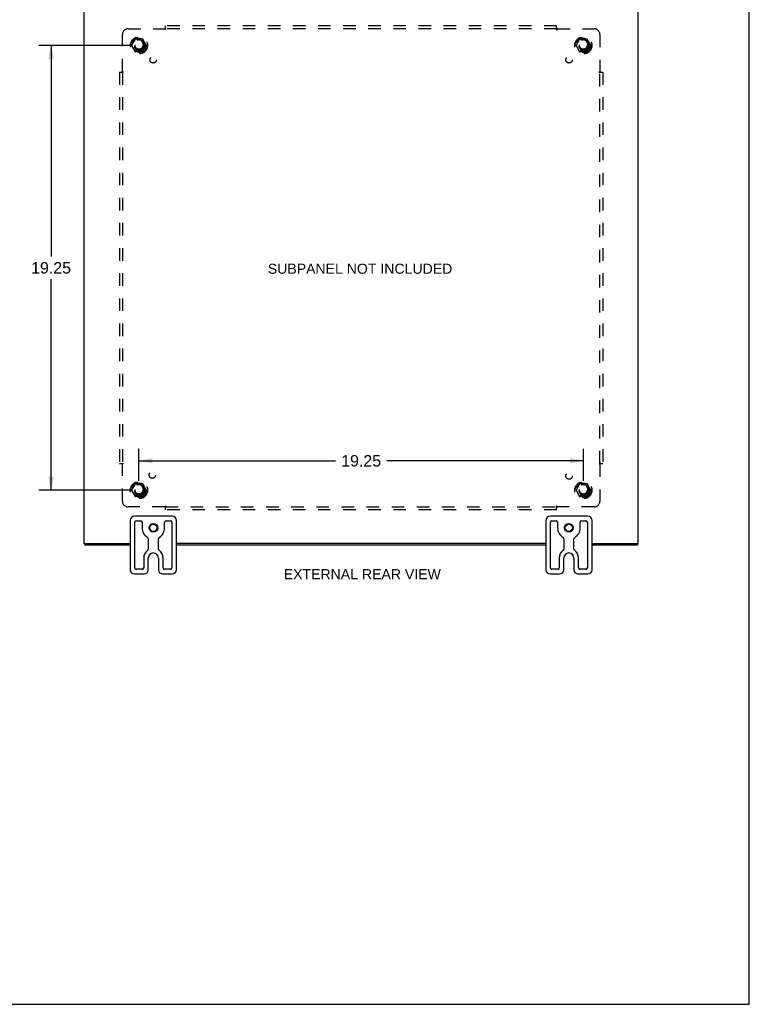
# Model space of a CAD drawing. Header units: inches. Extents: x 0 to 98.9, y 0 to 64.
# Tile 6 of 7: x 67.3 to 98.9, y 0 to 42.6. Entities that reach past the tile are written whole.
import ezdxf

# ---------------------------------------------------------------- set-up
doc = ezdxf.new("R2010")
doc.units = ezdxf.units.IN
doc.header["$LTSCALE"] = 5.44
doc.header["$MEASUREMENT"] = 0
doc.linetypes.add('HIDDEN', pattern=[0.2, 0.1, -0.1])
doc.layers.get('0').update_dxf_attribs({"linetype": 'CONTINUOUS'})
for name, color, linetype in [('DEFAULT_2', 8, 'HIDDEN'), ('DIMENSIONS', 7, 'CONTINUOUS'), ('SUBPANEL', 7, 'CONTINUOUS')]:
    doc.layers.add(name, color=color, linetype=linetype)
doc.styles.get("Standard").update_dxf_attribs({"font": 'arial.ttf'})
doc.dimstyles.new('DIMSTYLE_3', dxfattribs={"dimtxt": 0.494545, "dimasz": 0.581818, "dimexe": 0.09, "dimexo": 0.07, "dimgap": 0.0425, "dimtad": 0, "dimtih": 1, "dimtoh": 1, "dimzin": 4, "dimdsep": 46, "dimtxsty": 'Standard', "dimblk": '_FILLED', "dimblk1": '_FILLED', "dimblk2": '_FILLED', "dimcen": 0.09, "dimadec": 3, "dimazin": 1, "dimtfac": 1, "dimtdec": 3, "dimtofl": 0, "dimtmove": 0, "dimatfit": 3, "dimldrblk": '_FILLED', "dimfxl": 0, "dimtolj": 1, "dimtzin": 4, "dimarcsym": 0})

# ---------------------------------------------------------------- blocks, each defined once
blk = doc.blocks.new('_FILLED')
at = {"color": 0, "linetype": 'ByBlock'}
blk.add_solid([(0, 0), (-1, 0.2), (-1, -0.2)], dxfattribs=at)
blk = doc.blocks.new('*D10')
at = {"layer": 'DIMENSIONS', "color": 2, "linetype": 'Continuous'}
for p, q in [((72.063, 41.502), (68.14, 41.502)), ((68.664, 41.502), (68.664, 32.371)), ((68.664, 22.252), (68.664, 31.382)), ((72.063, 22.252), (68.14, 22.252))]:
    blk.add_line(p, q, dxfattribs=at)
at = {"layer": 'DIMENSIONS', "color": 2, "linetype": 'Continuous', "xscale": 0.5818181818, "yscale": 0.5818181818, "zscale": 0.5818181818}
for p, rotation in [((68.664, 41.502), 90), ((68.664, 22.252), 270)]:
    blk.add_blockref('_FILLED', p, dxfattribs=dict(at, rotation=rotation))
at = {"layer": 'DIMENSIONS', "color": 2, "linetype": 'Continuous', "insert": (68.664, 32.124), "char_height": 0.4945, "width": 1.72815, "attachment_point": 2, "line_spacing_factor": 0.9}
blk.add_mtext('19.25', dxfattribs=at)
blk = doc.blocks.new('*D11')
at = {"layer": 'DIMENSIONS', "color": 2, "linetype": 'Continuous'}
for p, q in [((72.47, 22.659), (72.47, 24.047)), ((91.72, 22.659), (91.72, 24.047)), ((72.47, 23.524), (80.984, 23.524)), ((91.72, 23.524), (83.207, 23.524))]:
    blk.add_line(p, q, dxfattribs=at)
at = {"layer": 'DIMENSIONS', "color": 2, "linetype": 'Continuous', "xscale": 0.5818181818, "yscale": 0.5818181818, "zscale": 0.5818181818, "rotation": 180}
blk.add_blockref('_FILLED', (72.47, 23.524), dxfattribs=at)
at = {"layer": 'DIMENSIONS', "color": 2, "linetype": 'Continuous', "xscale": 0.5818181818, "yscale": 0.5818181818, "zscale": 0.5818181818}
blk.add_blockref('_FILLED', (91.72, 23.524), dxfattribs=at)
at = {"layer": 'DIMENSIONS', "color": 2, "linetype": 'Continuous', "insert": (82.095, 23.771), "char_height": 0.4945, "width": 1.72815, "attachment_point": 2, "line_spacing_factor": 0.9}
blk.add_mtext('19.25', dxfattribs=at)

msp = doc.modelspace()

# ---------------------------------------------------------------- linework, layer by layer
at = {"color": 7, "linetype": 'Continuous'}
for p, q in [((98.909, 0), (98.909, 64)), ((72.095, 20.942), (72.095, 18.812)), ((73.91, 21.127), (72.28, 21.127)), ((72.358, 20.927), (72.543, 20.927)), ((73.648, 20.927), (73.833, 20.927)), ((74.095, 18.812), (74.095, 20.942)), ((90.095, 20.942), (90.095, 18.812)), ((91.91, 21.127), (90.28, 21.127)), ((90.358, 20.927), (90.543, 20.927)), ((91.648, 20.927), (91.833, 20.927)), ((92.095, 18.812), (92.095, 20.942)), ((72.295, 18.889), (72.295, 20.864)), ((72.605, 20.864), (72.605, 20.627)), ((73.585, 20.627), (73.585, 20.864)), ((73.895, 20.864), (73.895, 18.889)), ((90.295, 18.889), (90.295, 20.864)), ((90.605, 20.864), (90.605, 20.627)), ((91.585, 20.627), (91.585, 20.864)), ((91.895, 20.864), (91.895, 18.889)), ((72.876, 20.151), (72.876, 19.705)), ((73.314, 19.705), (73.314, 20.151)), ((90.876, 20.151), (90.876, 19.705)), ((91.314, 19.705), (91.314, 20.151)), ((70.098, 19.952), (70.204, 19.952)), ((70.128, 19.952), (70.128, 19.877)), ((93.987, 19.952), (94.093, 19.952)), ((94.062, 19.952), (94.062, 19.877)), ((72.676, 19.315), (72.676, 18.889)), ((72.876, 18.812), (72.876, 19.315)), ((73.314, 19.315), (73.314, 18.812)), ((73.514, 18.889), (73.514, 19.315)), ((90.676, 19.315), (90.676, 18.889)), ((90.876, 18.812), (90.876, 19.315)), ((91.314, 19.315), (91.314, 18.812)), ((91.514, 18.889), (91.514, 19.315)), ((72.614, 18.827), (72.358, 18.827)), ((73.833, 18.827), (73.577, 18.827)), ((90.614, 18.827), (90.358, 18.827)), ((91.833, 18.827), (91.577, 18.827)), ((72.28, 18.627), (72.691, 18.627)), ((73.499, 18.627), (73.91, 18.627)), ((90.28, 18.627), (90.691, 18.627)), ((91.499, 18.627), (91.91, 18.627)), ((0, 0), (98.909, 0))]:
    msp.add_line(p, q, dxfattribs=at)
at = {"color": 3, "linetype": 'Continuous'}
for p, q in [((70.095, 19.952), (70.095, 43.802)), ((94.095, 19.952), (94.095, 43.802)), ((70.095, 19.952), (70.098, 19.952)), ((72.095, 19.877), (70.128, 19.877)), ((70.205, 19.952), (72.095, 19.952)), ((90.095, 19.952), (74.095, 19.952)), ((90.095, 19.877), (74.095, 19.877)), ((92.095, 19.952), (93.986, 19.952)), ((94.062, 19.877), (92.095, 19.877)), ((94.093, 19.952), (94.095, 19.952))]:
    msp.add_line(p, q, dxfattribs=at)
at = {"color": 7, "linetype": 'Continuous'}
for centre, radius in [((73.095, 20.627), 0.188), ((73.095, 20.627), 0.156), ((91.095, 20.627), 0.188), ((91.095, 20.627), 0.156)]:
    msp.add_circle(centre, radius, dxfattribs=at)
for centre, radius, start, end in [((72.28, 20.942), 0.185, 90, 180), ((72.358, 20.864), 0.0625, 90, 180), ((72.543, 20.864), 0.0625, 360, 90), ((73.648, 20.864), 0.0625, 90, 180), ((73.833, 20.864), 0.0625, 360, 90), ((73.91, 20.942), 0.185, 0, 90), ((90.28, 20.942), 0.185, 90, 180), ((90.358, 20.864), 0.0625, 90, 180), ((90.543, 20.864), 0.0625, 360, 90), ((91.648, 20.864), 0.0625, 90, 180), ((91.833, 20.864), 0.0625, 360, 90), ((91.91, 20.942), 0.185, 0, 90), ((73.095, 20.627), 0.49, 180, 239.3693), ((73.095, 20.627), 0.49, 300.6307, 360), ((91.095, 20.627), 0.49, 180, 239.3693), ((91.095, 20.627), 0.49, 300.6307, 360), ((72.814, 20.151), 0.0625, 360, 59.3693), ((73.377, 20.151), 0.0625, 120.6307, 180), ((90.814, 20.151), 0.0625, 360, 59.3693), ((91.377, 20.151), 0.0625, 120.6307, 180), ((73.095, 19.315), 0.419, 125.777, 180), ((72.814, 19.705), 0.0625, 305.777, 360), ((73.377, 19.705), 0.0625, 180, 234.223), ((73.095, 19.315), 0.419, 0, 54.223), ((91.095, 19.315), 0.419, 125.777, 180), ((90.814, 19.705), 0.0625, 305.777, 360), ((91.377, 19.705), 0.0625, 180, 234.223), ((91.095, 19.315), 0.419, 0, 54.223), ((73.095, 19.315), 0.219, 0, 180), ((91.095, 19.315), 0.219, 0, 180), ((72.28, 18.812), 0.185, 180, 270), ((72.358, 18.889), 0.0625, 180, 270), ((72.614, 18.889), 0.0625, 270, 0), ((72.691, 18.812), 0.185, 270, 360), ((73.499, 18.812), 0.185, 180, 270), ((73.577, 18.889), 0.0625, 180, 270), ((73.833, 18.889), 0.0625, 270, 0), ((73.91, 18.812), 0.185, 270, 360), ((90.28, 18.812), 0.185, 180, 270), ((90.358, 18.889), 0.0625, 180, 270), ((90.614, 18.889), 0.0625, 270, 0), ((90.691, 18.812), 0.185, 270, 360), ((91.499, 18.812), 0.185, 180, 270), ((91.577, 18.889), 0.0625, 180, 270), ((91.833, 18.889), 0.0625, 270, 0), ((91.91, 18.812), 0.185, 270, 360)]:
    msp.add_arc(centre, radius, start, end, dxfattribs=at)
at = {"layer": 'DEFAULT_2', "color": 8, "linetype": 'HIDDEN'}
for p, q in [((72.307, 41.774), (72.153, 41.507)), ((72.625, 41.779), (72.316, 41.779)), ((72.788, 41.507), (72.634, 41.774)), ((91.557, 41.774), (91.403, 41.507)), ((91.875, 41.779), (91.566, 41.779)), ((92.038, 41.507), (91.884, 41.774)), ((72.153, 41.497), (72.307, 41.229)), ((72.634, 41.229), (72.788, 41.497)), ((91.403, 41.497), (91.557, 41.229)), ((91.884, 41.229), (92.038, 41.497)), ((72.625, 41.224), (72.316, 41.224)), ((91.875, 41.224), (91.566, 41.224)), ((72.307, 22.524), (72.153, 22.257)), ((72.153, 22.247), (72.307, 21.979)), ((72.625, 22.529), (72.316, 22.529)), ((72.788, 22.257), (72.634, 22.524)), ((72.634, 21.979), (72.788, 22.247)), ((91.557, 22.524), (91.403, 22.257)), ((91.403, 22.247), (91.557, 21.979)), ((91.875, 22.529), (91.566, 22.529)), ((92.038, 22.257), (91.884, 22.524)), ((91.884, 21.979), (92.038, 22.247)), ((72.625, 21.974), (72.316, 21.974)), ((91.875, 21.974), (91.566, 21.974))]:
    msp.add_line(p, q, dxfattribs=at)
for centre, radius in [((72.47, 41.502), 0.372), ((72.47, 41.502), 0.356), ((72.47, 41.502), 0.312), ((91.72, 41.502), 0.372), ((91.72, 41.502), 0.356), ((91.72, 41.502), 0.312), ((72.47, 41.502), 0.204), ((72.47, 41.502), 0.188), ((72.47, 41.502), 0.183), ((72.47, 41.502), 0.165), ((91.72, 41.502), 0.204), ((91.72, 41.502), 0.188), ((91.72, 41.502), 0.183), ((91.72, 41.502), 0.165), ((72.47, 22.252), 0.372), ((72.47, 22.252), 0.356), ((91.72, 22.252), 0.372), ((91.72, 22.252), 0.356), ((72.47, 22.252), 0.312), ((72.47, 22.252), 0.204), ((72.47, 22.252), 0.188), ((72.47, 22.252), 0.183), ((72.47, 22.252), 0.165), ((91.72, 22.252), 0.312), ((91.72, 22.252), 0.204), ((91.72, 22.252), 0.188), ((91.72, 22.252), 0.183), ((91.72, 22.252), 0.165)]:
    msp.add_circle(centre, radius, dxfattribs=at)
for centre, start, end in [((72.316, 41.769), 90.0124, 149.9892), ((72.625, 41.769), 30.012, 89.9887), ((91.566, 41.769), 90.0124, 149.9892), ((91.875, 41.769), 30.012, 89.9887), ((72.162, 41.502), 150.0127, 209.9883), ((72.779, 41.502), 330.0127, 29.9883), ((91.412, 41.502), 150.0127, 209.9883), ((92.029, 41.502), 330.0127, 29.9883), ((72.316, 41.234), 210.012, 269.9887), ((72.625, 41.234), 270.0124, 329.9892), ((91.566, 41.234), 210.012, 269.9887), ((91.875, 41.234), 270.0124, 329.9892), ((72.162, 22.252), 150.0127, 209.9883), ((72.316, 22.519), 90.0124, 149.9892), ((72.625, 22.519), 30.012, 89.9887), ((72.779, 22.252), 330.0127, 29.9883), ((91.412, 22.252), 150.0127, 209.9883), ((91.566, 22.519), 90.0124, 149.9892), ((91.875, 22.519), 30.012, 89.9887), ((92.029, 22.252), 330.0127, 29.9883), ((72.316, 21.984), 210.012, 269.9887), ((72.625, 21.984), 270.0124, 329.9892), ((91.566, 21.984), 210.012, 269.9887), ((91.875, 21.984), 270.0124, 329.9892)]:
    msp.add_arc(centre, 0.01, start, end, dxfattribs=at)
at = {"layer": 'SUBPANEL', "color": 8, "linetype": 'HIDDEN'}
for p, q in [((72.002, 42.221), (73.591, 42.221)), ((73.604, 42.202), (73.6, 42.208)), ((73.627, 42.18), (73.627, 42.346)), ((90.564, 42.346), (73.627, 42.346)), ((90.564, 42.221), (73.627, 42.221)), ((90.564, 42.18), (90.564, 42.346)), ((90.6, 42.221), (92.189, 42.221)), ((71.752, 40.381), (71.752, 41.971)), ((92.439, 41.971), (92.439, 40.381)), ((71.627, 40.346), (71.627, 23.408)), ((71.627, 40.346), (71.793, 40.346)), ((71.749, 40.379), (71.752, 40.381)), ((71.752, 40.346), (71.752, 23.408)), ((92.398, 40.346), (92.564, 40.346)), ((92.42, 40.368), (92.426, 40.372)), ((92.439, 23.408), (92.439, 40.346)), ((92.564, 40.346), (92.564, 23.408)), ((71.627, 23.408), (71.793, 23.408)), ((71.752, 21.783), (71.752, 23.373)), ((71.77, 23.385), (71.765, 23.382)), ((92.398, 23.408), (92.564, 23.408)), ((92.439, 23.373), (92.439, 21.783)), ((73.591, 21.533), (72.002, 21.533)), ((73.593, 21.531), (73.591, 21.533)), ((73.627, 21.408), (73.627, 21.574)), ((73.627, 21.533), (90.564, 21.533)), ((90.564, 21.408), (73.627, 21.408)), ((90.564, 21.408), (90.564, 21.574)), ((90.587, 21.552), (90.59, 21.546)), ((92.189, 21.533), (90.6, 21.533))]:
    msp.add_line(p, q, dxfattribs=at)
for points in [[(73.602, 42.232), (73.601, 42.23), (73.599, 42.229), (73.598, 42.227), (73.596, 42.226), (73.595, 42.224), (73.593, 42.223), (73.591, 42.221)], [(73.6, 42.208), (73.599, 42.209), (73.598, 42.211), (73.597, 42.213), (73.596, 42.215), (73.595, 42.216), (73.593, 42.218), (73.592, 42.219), (73.591, 42.221)], [(73.61, 42.239), (73.606, 42.235), (73.602, 42.232)], [(73.627, 42.18), (73.625, 42.18), (73.624, 42.181), (73.623, 42.181), (73.621, 42.182), (73.62, 42.183), (73.619, 42.184), (73.618, 42.184), (73.617, 42.185), (73.615, 42.187), (73.614, 42.188), (73.613, 42.189), (73.612, 42.19), (73.611, 42.192), (73.609, 42.193), (73.608, 42.195), (73.607, 42.196), (73.606, 42.198), (73.605, 42.2), (73.604, 42.202)], [(73.627, 42.259), (73.625, 42.257), (73.624, 42.256), (73.623, 42.254), (73.622, 42.252), (73.62, 42.251), (73.619, 42.249), (73.618, 42.248), (73.616, 42.246), (73.615, 42.245), (73.614, 42.243), (73.612, 42.242), (73.611, 42.241), (73.61, 42.239)], [(90.564, 42.259), (90.565, 42.257), (90.567, 42.256), (90.568, 42.254), (90.569, 42.252), (90.571, 42.251), (90.572, 42.249), (90.573, 42.248), (90.575, 42.246), (90.576, 42.245), (90.577, 42.243), (90.579, 42.242), (90.58, 42.241), (90.581, 42.239), (90.587, 42.234)], [(90.564, 42.18), (90.566, 42.18), (90.567, 42.181), (90.568, 42.181), (90.569, 42.182), (90.571, 42.183), (90.572, 42.184), (90.573, 42.184), (90.574, 42.185), (90.576, 42.187), (90.577, 42.188), (90.578, 42.189), (90.579, 42.19), (90.58, 42.192), (90.581, 42.193), (90.582, 42.195), (90.584, 42.196), (90.585, 42.198), (90.586, 42.2), (90.587, 42.202), (90.589, 42.206)], [(90.587, 42.234), (90.588, 42.232), (90.59, 42.23), (90.592, 42.229), (90.593, 42.227), (90.595, 42.226), (90.596, 42.224), (90.597, 42.223), (90.599, 42.222), (90.6, 42.221)], [(90.589, 42.206), (90.59, 42.208), (90.592, 42.209), (90.593, 42.211), (90.594, 42.213), (90.595, 42.215), (90.596, 42.216), (90.597, 42.218), (90.599, 42.219), (90.6, 42.221)], [(71.713, 40.346), (71.715, 40.347), (71.717, 40.348), (71.718, 40.349), (71.72, 40.351), (71.722, 40.352), (71.723, 40.353), (71.725, 40.355), (71.726, 40.356), (71.728, 40.357), (71.729, 40.359), (71.73, 40.36), (71.732, 40.361), (71.733, 40.363), (71.739, 40.368)], [(71.739, 40.368), (71.74, 40.37), (71.742, 40.371), (71.743, 40.373), (71.745, 40.375), (71.747, 40.376), (71.748, 40.377), (71.749, 40.379)], [(71.767, 40.371), (71.765, 40.372), (71.763, 40.373), (71.761, 40.374), (71.759, 40.375), (71.757, 40.377), (71.756, 40.378), (71.754, 40.379), (71.753, 40.38), (71.752, 40.381)], [(71.793, 40.346), (71.792, 40.347), (71.791, 40.348), (71.791, 40.35), (71.79, 40.351), (71.789, 40.352), (71.789, 40.353), (71.788, 40.354), (71.787, 40.356), (71.786, 40.357), (71.785, 40.358), (71.783, 40.359), (71.782, 40.361), (71.78, 40.362), (71.779, 40.363), (71.777, 40.364), (71.776, 40.365), (71.774, 40.366), (71.772, 40.367), (71.77, 40.368), (71.767, 40.371)], [(92.398, 40.346), (92.399, 40.347), (92.399, 40.348), (92.4, 40.35), (92.401, 40.351), (92.401, 40.352), (92.402, 40.353), (92.403, 40.354), (92.404, 40.356), (92.405, 40.357), (92.406, 40.358), (92.408, 40.359), (92.409, 40.361), (92.41, 40.362), (92.412, 40.363), (92.413, 40.364), (92.415, 40.365), (92.417, 40.366), (92.419, 40.367), (92.42, 40.368)], [(92.426, 40.372), (92.428, 40.373), (92.43, 40.374), (92.432, 40.375), (92.434, 40.377), (92.435, 40.378), (92.437, 40.379), (92.438, 40.38), (92.439, 40.381)], [(92.451, 40.37), (92.449, 40.371), (92.447, 40.373), (92.446, 40.375), (92.444, 40.376), (92.443, 40.377), (92.441, 40.379), (92.44, 40.38), (92.439, 40.381)], [(92.458, 40.363), (92.454, 40.367), (92.451, 40.37)], [(92.478, 40.346), (92.476, 40.347), (92.474, 40.348), (92.473, 40.349), (92.471, 40.351), (92.469, 40.352), (92.468, 40.353), (92.466, 40.355), (92.465, 40.356), (92.463, 40.357), (92.462, 40.359), (92.461, 40.36), (92.459, 40.361), (92.458, 40.363)], [(71.713, 23.408), (71.715, 23.407), (71.717, 23.406), (71.718, 23.404), (71.72, 23.403), (71.722, 23.402), (71.723, 23.4), (71.725, 23.399), (71.726, 23.398), (71.728, 23.396), (71.729, 23.395), (71.73, 23.394), (71.732, 23.392), (71.733, 23.391)], [(71.733, 23.391), (71.737, 23.387), (71.74, 23.384)], [(71.74, 23.384), (71.742, 23.382), (71.743, 23.381), (71.745, 23.379), (71.747, 23.378), (71.748, 23.376), (71.749, 23.375), (71.752, 23.373)], [(71.765, 23.382), (71.763, 23.381), (71.761, 23.379), (71.759, 23.378), (71.757, 23.377), (71.756, 23.376), (71.754, 23.375), (71.753, 23.374), (71.752, 23.373)], [(71.793, 23.408), (71.792, 23.407), (71.791, 23.405), (71.791, 23.404), (71.79, 23.403), (71.789, 23.402), (71.789, 23.4), (71.788, 23.399), (71.787, 23.398), (71.786, 23.397), (71.785, 23.395), (71.783, 23.394), (71.782, 23.393), (71.78, 23.392), (71.779, 23.391), (71.777, 23.39), (71.776, 23.389), (71.774, 23.388), (71.772, 23.386), (71.77, 23.385)], [(92.398, 23.408), (92.399, 23.407), (92.399, 23.405), (92.4, 23.404), (92.401, 23.403), (92.401, 23.402), (92.402, 23.4), (92.403, 23.399), (92.404, 23.398), (92.405, 23.397), (92.406, 23.395), (92.408, 23.394), (92.409, 23.393), (92.41, 23.392), (92.412, 23.391), (92.413, 23.39), (92.415, 23.389), (92.417, 23.388), (92.419, 23.386), (92.42, 23.385), (92.424, 23.383)], [(92.424, 23.383), (92.426, 23.382), (92.428, 23.381), (92.43, 23.379), (92.432, 23.378), (92.434, 23.377), (92.435, 23.376), (92.437, 23.375), (92.438, 23.374), (92.439, 23.373)], [(92.452, 23.385), (92.451, 23.384), (92.449, 23.382), (92.447, 23.381), (92.446, 23.379), (92.444, 23.378), (92.443, 23.376), (92.441, 23.375), (92.44, 23.374), (92.439, 23.373)], [(92.478, 23.408), (92.476, 23.407), (92.474, 23.406), (92.473, 23.404), (92.471, 23.403), (92.469, 23.402), (92.468, 23.4), (92.466, 23.399), (92.465, 23.398), (92.463, 23.396), (92.462, 23.395), (92.461, 23.394), (92.459, 23.392), (92.458, 23.391), (92.452, 23.385)], [(73.602, 21.548), (73.6, 21.546), (73.599, 21.544), (73.598, 21.542), (73.597, 21.54), (73.596, 21.539), (73.595, 21.537), (73.593, 21.536), (73.592, 21.534), (73.591, 21.533)], [(73.604, 21.52), (73.602, 21.522), (73.601, 21.523), (73.599, 21.525), (73.598, 21.526), (73.596, 21.528), (73.595, 21.529), (73.593, 21.531)], [(73.627, 21.574), (73.625, 21.573), (73.624, 21.573), (73.623, 21.572), (73.621, 21.572), (73.62, 21.571), (73.619, 21.57), (73.618, 21.569), (73.617, 21.568), (73.615, 21.567), (73.614, 21.566), (73.613, 21.565), (73.612, 21.563), (73.611, 21.562), (73.609, 21.56), (73.608, 21.559), (73.607, 21.557), (73.606, 21.555), (73.605, 21.554), (73.604, 21.552), (73.602, 21.548)], [(73.627, 21.495), (73.625, 21.496), (73.624, 21.498), (73.623, 21.5), (73.622, 21.501), (73.62, 21.503), (73.619, 21.505), (73.618, 21.506), (73.616, 21.508), (73.615, 21.509), (73.614, 21.51), (73.612, 21.512), (73.611, 21.513), (73.61, 21.514), (73.604, 21.52)], [(90.564, 21.574), (90.566, 21.573), (90.567, 21.573), (90.568, 21.572), (90.569, 21.572), (90.571, 21.571), (90.572, 21.57), (90.573, 21.569), (90.574, 21.568), (90.576, 21.567), (90.577, 21.566), (90.578, 21.565), (90.579, 21.563), (90.58, 21.562), (90.581, 21.56), (90.582, 21.559), (90.584, 21.557), (90.585, 21.555), (90.586, 21.554), (90.587, 21.552)], [(90.564, 21.495), (90.565, 21.496), (90.567, 21.498), (90.568, 21.5), (90.569, 21.501), (90.571, 21.503), (90.572, 21.505), (90.573, 21.506), (90.575, 21.508), (90.576, 21.509), (90.577, 21.51), (90.579, 21.512), (90.58, 21.513), (90.581, 21.514)], [(90.581, 21.514), (90.585, 21.518), (90.588, 21.522)], [(90.588, 21.522), (90.59, 21.523), (90.592, 21.525), (90.593, 21.526), (90.595, 21.528), (90.596, 21.529), (90.597, 21.531), (90.599, 21.532), (90.6, 21.533)], [(90.59, 21.546), (90.592, 21.544), (90.593, 21.542), (90.594, 21.54), (90.595, 21.539), (90.596, 21.537), (90.597, 21.536), (90.599, 21.534), (90.6, 21.533)]]:
    msp.add_lwpolyline(points, dxfattribs=at)
for centre, radius in [((72.47, 41.502), 0.25), ((91.72, 41.502), 0.25), ((73.089, 40.883), 0.141), ((91.102, 40.883), 0.141), ((73.05, 22.907), 0.141), ((91.102, 22.871), 0.141), ((72.47, 22.252), 0.25), ((91.72, 22.252), 0.25)]:
    msp.add_circle(centre, radius, dxfattribs=at)
for centre, start, end in [((72.002, 41.971), 90, 180), ((92.189, 41.971), 0, 90), ((72.002, 21.783), 180, 270), ((92.189, 21.783), 270, 360)]:
    msp.add_arc(centre, 0.25, start, end, dxfattribs=at)

# ---------------------------------------------------------------- texts
at = {"layer": 'DIMENSIONS', "color": 2, "linetype": 'Continuous', "char_height": 0.43636, "line_spacing_factor": 0.9}
for s, insert, width, attachment_point in [('SUBPANEL NOT INCLUDED', (78.051, 32.056), 7.97945, 1), ('EXTERNAL REAR VIEW', (82.145, 18.836), 6.79365, 2)]:
    msp.add_mtext(s, dxfattribs=dict(at, insert=insert, width=width, attachment_point=attachment_point))

# ---------------------------------------------------------------- dimensions: what is measured, and where the dimension line sits
at = {"layer": 'DIMENSIONS', "color": 2, "linetype": 'Continuous'}
dim = msp.add_linear_dim(base=(68.664, 22.252), p1=(72.133, 41.502), p2=(72.133, 22.252), angle=270, dimstyle='DIMSTYLE_3', dxfattribs=at)
dim.commit()
dim.dimension.update_dxf_attribs({"geometry": '*D10', "text_midpoint": (68.686, 31.874), "dimtype": 160})
dim = msp.add_linear_dim(base=(91.72, 23.524), p1=(72.47, 22.589), p2=(91.72, 22.589), dimstyle='DIMSTYLE_3', dxfattribs=at)
dim.commit()
dim.dimension.update_dxf_attribs({"geometry": '*D11', "text_midpoint": (82.118, 23.521), "dimtype": 160})

doc.saveas('drawing.dxf')
